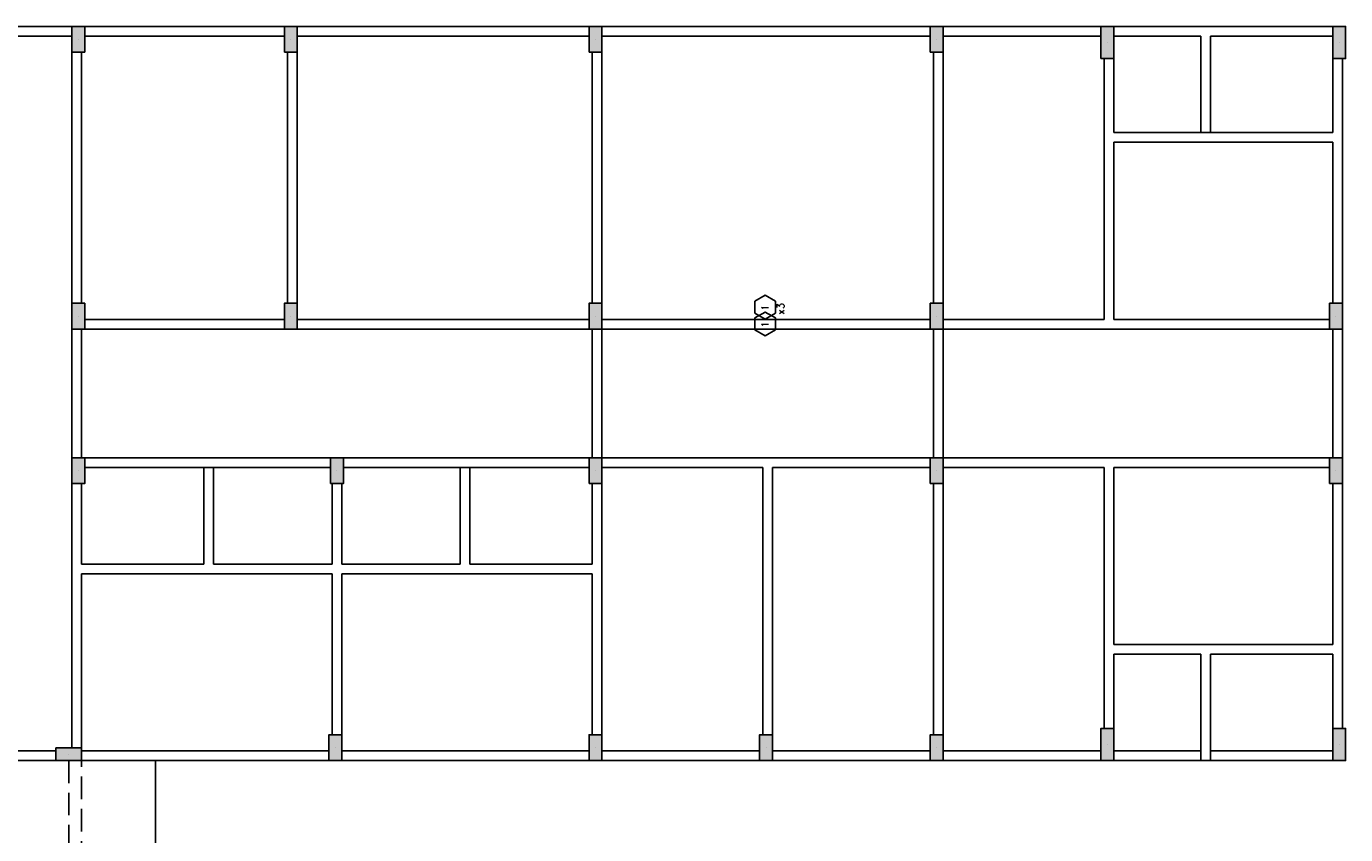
# Model space of a CAD drawing. Extents: x 0 to 119, y 0 to 84.
# Tile 4 of 7: x 29 to 70, y 25 to 50. Entities that reach past the tile are written whole.
import ezdxf

# ---------------------------------------------------------------- set-up
doc = ezdxf.new("R2010")
doc.units = 0
doc.header["$MEASUREMENT"] = 0
doc.linetypes.add('ESTILO_TQS_0001', pattern=[1, 0.7, -0.3])
for name, color, linetype in [('1', 1, 'CONTINUOUS'), ('2', 2, 'CONTINUOUS'), ('6', 6, 'CONTINUOUS'), ('9', 9, 'CONTINUOUS')]:
    doc.layers.add(name, color=color, linetype=linetype)
doc.styles.get("Standard").update_dxf_attribs({"font": 'ROMANS.SHX'})

msp = doc.modelspace()

# ---------------------------------------------------------------- linework, layer by layer
at = {"layer": '1', "linetype": 'Continuous'}
for p, q in [((30.9614, 49.8), (30.9614, 49.8)), ((37.5614, 49.8), (37.5614, 49.8)), ((47.0214, 49.8), (47.0214, 49.8)), ((57.6214, 49.8), (57.6214, 49.8)), ((62.9214, 49.7), (62.9214, 49.7)), ((70.1214, 49.7), (70.1214, 49.7)), ((30.9614, 41.2), (30.9614, 41.2)), ((37.5614, 41.2), (37.5614, 41.2)), ((47.0214, 41.2), (47.0214, 41.2)), ((57.6214, 41.2), (57.6214, 41.2)), ((70.0214, 41.2), (70.0214, 41.2)), ((30.9614, 36.4), (30.9614, 36.4)), ((38.9914, 36.4), (38.9914, 36.4)), ((47.0214, 36.4), (47.0214, 36.4)), ((57.6214, 36.4), (57.6214, 36.4)), ((70.0214, 36.4), (70.0214, 36.4)), ((62.9214, 27.9), (62.9214, 27.9)), ((70.1214, 27.9), (70.1214, 27.9)), ((30.6614, 27.6), (30.6614, 27.6)), ((38.9414, 27.8), (38.9414, 27.8)), ((47.0214, 27.8), (47.0214, 27.8)), ((52.3214, 27.8), (52.3214, 27.8)), ((57.6214, 27.8), (57.6214, 27.8)), ((33.3614, 14.2), (33.3614, 27.4))]:
    msp.add_line(p, q, dxfattribs=at)
for points in [[(30.7614, 50.2), (23.1614, 50.2)], [(37.3614, 50.2), (31.1614, 50.2)], [(46.8214, 50.2), (37.7614, 50.2)], [(57.4214, 50.2), (47.2214, 50.2)], [(62.7214, 50.2), (57.8214, 50.2)], [(65.9714, 50.2), (63.1214, 50.2)], [(69.9214, 50.2), (65.9714, 50.2)], [(23.1614, 49.9), (30.7614, 49.9)], [(31.1614, 49.9), (37.3614, 49.9)], [(37.7614, 49.9), (46.8214, 49.9)], [(47.2214, 49.9), (57.4214, 49.9)], [(57.8214, 49.9), (62.7214, 49.9)], [(63.1214, 49.9), (65.8214, 49.9)], [(65.8214, 49.9), (65.8214, 46.9)], [(66.1214, 49.9), (69.9214, 49.9)], [(66.1214, 46.9), (66.1214, 49.9)], [(30.7614, 49.4), (30.7614, 41.6)], [(31.0614, 41.6), (31.0614, 49.4)], [(37.4614, 49.4), (37.4614, 41.6)], [(37.7614, 41.6), (37.7614, 49.4)], [(46.9214, 49.4), (46.9214, 41.6)], [(47.2214, 41.6), (47.2214, 49.4)], [(57.5214, 49.4), (57.5214, 41.6)], [(57.8214, 41.6), (57.8214, 49.4)], [(62.8214, 49.2), (62.8214, 46.75)], [(63.1214, 46.9), (63.1214, 49.2)], [(69.9214, 49.2), (69.9214, 46.9)], [(70.2214, 46.75), (70.2214, 49.2)], [(62.8214, 46.75), (62.8214, 41.1)], [(65.8214, 46.9), (63.1214, 46.9)], [(66.1214, 46.9), (65.8214, 46.9)], [(69.9214, 46.9), (66.1214, 46.9)], [(70.2214, 41.6), (70.2214, 46.75)], [(63.1214, 41.1), (63.1214, 46.6)], [(63.1214, 46.6), (65.9714, 46.6)], [(65.9714, 46.6), (69.9214, 46.6)], [(69.9214, 46.6), (69.9214, 41.6)], [(52.610921, 41.295524), (52.610921, 41.664476), (52.2914, 41.848951), (51.971879, 41.664476), (51.971879, 41.295524), (52.2914, 41.111049), (52.610921, 41.295524)], [(37.3614, 41.1), (31.1614, 41.1)], [(46.8214, 41.1), (37.7614, 41.1)], [(57.4214, 41.1), (47.2214, 41.1)], [(52.610921, 40.775524), (52.610921, 41.144476), (52.2914, 41.328951), (51.971879, 41.144476), (51.971879, 40.775524), (52.2914, 40.591049), (52.610921, 40.775524)], [(62.8214, 41.1), (57.8214, 41.1)], [(69.8214, 41.1), (63.1214, 41.1)], [(30.7614, 40.8), (30.7614, 36.8)], [(31.0614, 36.8), (31.0614, 40.8)], [(31.1614, 40.8), (37.3614, 40.8)], [(37.7614, 40.8), (46.8214, 40.8)], [(46.9214, 40.8), (46.9214, 36.8)], [(47.2214, 40.8), (57.4214, 40.8)], [(47.2214, 36.8), (47.2214, 40.8)], [(57.5214, 40.8), (57.5214, 36.8)], [(57.8214, 40.8), (62.9714, 40.8)], [(57.8214, 36.8), (57.8214, 40.8)], [(62.9714, 40.8), (69.8214, 40.8)], [(69.9214, 40.8), (69.9214, 36.8)], [(70.2214, 36.8), (70.2214, 40.8)], [(35.0114, 36.8), (31.1614, 36.8)], [(31.1614, 36.5), (34.8614, 36.5)], [(34.8614, 36.5), (34.8614, 33.5)], [(35.1614, 36.5), (34.8614, 36.5)], [(38.7914, 36.8), (35.0114, 36.8)], [(35.1614, 36.5), (38.7914, 36.5)], [(35.1614, 33.5), (35.1614, 36.5)], [(42.9714, 36.8), (39.1914, 36.8)], [(39.1914, 36.5), (42.8214, 36.5)], [(42.8214, 36.5), (42.8214, 33.5)], [(43.1214, 36.5), (42.8214, 36.5)], [(46.8214, 36.8), (42.9714, 36.8)], [(43.1214, 36.5), (46.8214, 36.5)], [(43.1214, 33.5), (43.1214, 36.5)], [(52.3714, 36.8), (47.2214, 36.8)], [(47.2214, 36.5), (52.2214, 36.5)], [(52.2214, 36.5), (52.2214, 28.2)], [(57.4214, 36.8), (52.3714, 36.8)], [(52.5214, 36.5), (57.4214, 36.5)], [(52.5214, 28.2), (52.5214, 36.5)], [(62.9714, 36.8), (57.8214, 36.8)], [(57.8214, 36.5), (62.8214, 36.5)], [(62.8214, 36.5), (62.8214, 30.85)], [(69.8214, 36.8), (62.9714, 36.8)], [(63.1214, 36.5), (69.8214, 36.5)], [(63.1214, 31), (63.1214, 36.5)], [(30.7614, 36), (30.7614, 33.35)], [(31.0614, 33.5), (31.0614, 36)], [(38.8414, 36), (38.8414, 33.5)], [(39.1414, 33.5), (39.1414, 36)], [(46.9214, 36), (46.9214, 33.5)], [(47.2214, 33.35), (47.2214, 36)], [(57.5214, 36), (57.5214, 28.2)], [(57.8214, 28.2), (57.8214, 36)], [(69.9214, 36), (69.9214, 31)], [(70.2214, 30.85), (70.2214, 36)], [(30.7614, 33.35), (30.7614, 27.8)], [(34.8614, 33.5), (31.0614, 33.5)], [(31.0614, 27.8), (31.0614, 33.2)], [(31.0614, 33.2), (35.0114, 33.2)], [(35.0114, 33.2), (38.8414, 33.2)], [(38.8414, 33.5), (35.1614, 33.5)], [(38.8414, 33.2), (38.8414, 28.2)], [(42.8214, 33.5), (39.1414, 33.5)], [(39.1414, 28.2), (39.1414, 33.2)], [(39.1414, 33.2), (42.9714, 33.2)], [(42.9714, 33.2), (46.9214, 33.2)], [(46.9214, 33.5), (43.1214, 33.5)], [(46.9214, 33.2), (46.9214, 28.2)], [(47.2214, 28.2), (47.2214, 33.35)], [(62.8214, 30.85), (62.8214, 28.4)], [(65.9714, 31), (63.1214, 31)], [(69.9214, 31), (65.9714, 31)], [(70.2214, 28.4), (70.2214, 30.85)], [(63.1214, 28.4), (63.1214, 30.7)], [(63.1214, 30.7), (65.8214, 30.7)], [(65.8214, 30.7), (65.8214, 27.7)], [(66.1214, 27.7), (66.1214, 30.7)], [(66.1214, 30.7), (69.9214, 30.7)], [(69.9214, 30.7), (69.9214, 28.4)], [(30.2614, 27.7), (18.8614, 27.7)], [(38.7414, 27.7), (31.0614, 27.7)], [(46.8214, 27.7), (39.1414, 27.7)], [(52.1214, 27.7), (47.2214, 27.7)], [(57.4214, 27.7), (52.5214, 27.7)], [(62.7214, 27.7), (57.8214, 27.7)], [(65.8214, 27.7), (63.1214, 27.7)], [(65.8214, 27.4), (65.8214, 27.7)], [(69.9214, 27.7), (66.1214, 27.7)], [(66.1214, 27.4), (66.1214, 27.7)], [(18.8614, 27.4), (30.2614, 27.4)], [(31.0614, 27.4), (38.7414, 27.4)], [(39.1414, 27.4), (46.8214, 27.4)], [(47.2214, 27.4), (52.1214, 27.4)], [(52.5214, 27.4), (57.4214, 27.4)], [(57.8214, 27.4), (62.7214, 27.4)], [(63.1214, 27.4), (65.9714, 27.4)], [(65.9714, 27.4), (69.9214, 27.4)]]:
    msp.add_lwpolyline(points, dxfattribs=at)
at = {"layer": '2', "linetype": 'Continuous'}
for points in [[(30.7614, 49.4), (31.1614, 49.4), (31.1614, 50.2), (30.7614, 50.2), (30.7614, 49.4)], [(37.3614, 49.4), (37.7614, 49.4), (37.7614, 50.2), (37.3614, 50.2), (37.3614, 49.4)], [(46.8214, 49.4), (47.2214, 49.4), (47.2214, 50.2), (46.8214, 50.2), (46.8214, 49.4)], [(57.4214, 49.4), (57.8214, 49.4), (57.8214, 50.2), (57.4214, 50.2), (57.4214, 49.4)], [(62.7214, 49.2), (63.1214, 49.2), (63.1214, 50.2), (62.7214, 50.2), (62.7214, 49.2)], [(69.9214, 49.2), (70.3214, 49.2), (70.3214, 50.2), (69.9214, 50.2), (69.9214, 49.2)], [(30.7614, 40.8), (31.1614, 40.8), (31.1614, 41.6), (30.7614, 41.6), (30.7614, 40.8)], [(37.3614, 40.8), (37.7614, 40.8), (37.7614, 41.6), (37.3614, 41.6), (37.3614, 40.8)], [(46.8214, 40.8), (47.2214, 40.8), (47.2214, 41.6), (46.8214, 41.6), (46.8214, 40.8)], [(57.4214, 40.8), (57.8214, 40.8), (57.8214, 41.6), (57.4214, 41.6), (57.4214, 40.8)], [(69.8214, 40.8), (70.2214, 40.8), (70.2214, 41.6), (69.8214, 41.6), (69.8214, 40.8)], [(30.7614, 36), (31.1614, 36), (31.1614, 36.8), (30.7614, 36.8), (30.7614, 36)], [(38.7914, 36), (39.1914, 36), (39.1914, 36.8), (38.7914, 36.8), (38.7914, 36)], [(46.8214, 36), (47.2214, 36), (47.2214, 36.8), (46.8214, 36.8), (46.8214, 36)], [(57.4214, 36), (57.8214, 36), (57.8214, 36.8), (57.4214, 36.8), (57.4214, 36)], [(69.8214, 36), (70.2214, 36), (70.2214, 36.8), (69.8214, 36.8), (69.8214, 36)], [(62.7214, 27.4), (63.1214, 27.4), (63.1214, 28.4), (62.7214, 28.4), (62.7214, 27.4)], [(69.9214, 27.4), (70.3214, 27.4), (70.3214, 28.4), (69.9214, 28.4), (69.9214, 27.4)], [(38.7414, 27.4), (39.1414, 27.4), (39.1414, 28.2), (38.7414, 28.2), (38.7414, 27.4)], [(46.8214, 27.4), (47.2214, 27.4), (47.2214, 28.2), (46.8214, 28.2), (46.8214, 27.4)], [(52.1214, 27.4), (52.5214, 27.4), (52.5214, 28.2), (52.1214, 28.2), (52.1214, 27.4)], [(57.4214, 27.4), (57.8214, 27.4), (57.8214, 28.2), (57.4214, 28.2), (57.4214, 27.4)], [(30.2614, 27.8), (30.2614, 27.4), (31.0614, 27.4), (31.0614, 27.8), (30.2614, 27.8)]]:
    msp.add_lwpolyline(points, dxfattribs=at)
at = {"layer": '6', "linetype": 'ESTILO_TQS_0001'}
for points in [[(30.6614, 27.4), (30.6614, 14.2)], [(31.0614, 14.2), (31.0614, 27.4)]]:
    msp.add_lwpolyline(points, dxfattribs=at)
at = {"layer": '9', "linetype": 'Continuous'}
for points in [[(30.7614, 49.4), (31.1614, 49.4), (31.1614, 50.2)], [(30.7614, 49.4), (31.1614, 50.2), (30.7614, 50.2)], [(30.7614, 49.4), (30.7614, 50.2), (30.7614, 49.4)], [(37.3614, 49.4), (37.7614, 49.4), (37.7614, 50.2)], [(37.3614, 49.4), (37.7614, 50.2), (37.3614, 50.2)], [(37.3614, 49.4), (37.3614, 50.2), (37.3614, 49.4)], [(46.8214, 49.4), (47.2214, 49.4), (47.2214, 50.2)], [(46.8214, 49.4), (47.2214, 50.2), (46.8214, 50.2)], [(46.8214, 49.4), (46.8214, 50.2), (46.8214, 49.4)], [(57.4214, 49.4), (57.8214, 49.4), (57.8214, 50.2)], [(57.4214, 49.4), (57.8214, 50.2), (57.4214, 50.2)], [(57.4214, 49.4), (57.4214, 50.2), (57.4214, 49.4)], [(62.7214, 49.2), (63.1214, 49.2), (63.1214, 50.2)], [(62.7214, 49.2), (63.1214, 50.2), (62.7214, 50.2)], [(62.7214, 49.2), (62.7214, 50.2), (62.7214, 49.2)], [(69.9214, 49.2), (70.3214, 49.2), (70.3214, 50.2)], [(69.9214, 49.2), (70.3214, 50.2), (69.9214, 50.2)], [(69.9214, 49.2), (69.9214, 50.2), (69.9214, 49.2)], [(30.7614, 40.8), (31.1614, 40.8), (31.1614, 41.6)], [(30.7614, 40.8), (31.1614, 41.6), (30.7614, 41.6)], [(30.7614, 40.8), (30.7614, 41.6), (30.7614, 40.8)], [(37.3614, 40.8), (37.7614, 40.8), (37.7614, 41.6)], [(37.3614, 40.8), (37.7614, 41.6), (37.3614, 41.6)], [(37.3614, 40.8), (37.3614, 41.6), (37.3614, 40.8)], [(46.8214, 40.8), (47.2214, 40.8), (47.2214, 41.6)], [(46.8214, 40.8), (47.2214, 41.6), (46.8214, 41.6)], [(46.8214, 40.8), (46.8214, 41.6), (46.8214, 40.8)], [(57.4214, 40.8), (57.8214, 40.8), (57.8214, 41.6)], [(57.4214, 40.8), (57.8214, 41.6), (57.4214, 41.6)], [(57.4214, 40.8), (57.4214, 41.6), (57.4214, 40.8)], [(69.8214, 40.8), (70.2214, 40.8), (70.2214, 41.6)], [(69.8214, 40.8), (70.2214, 41.6), (69.8214, 41.6)], [(69.8214, 40.8), (69.8214, 41.6), (69.8214, 40.8)], [(30.7614, 36), (31.1614, 36), (31.1614, 36.8)], [(30.7614, 36), (31.1614, 36.8), (30.7614, 36.8)], [(30.7614, 36), (30.7614, 36.8), (30.7614, 36)], [(38.7914, 36), (39.1914, 36), (39.1914, 36.8)], [(38.7914, 36), (39.1914, 36.8), (38.7914, 36.8)], [(38.7914, 36), (38.7914, 36.8), (38.7914, 36)], [(46.8214, 36), (47.2214, 36), (47.2214, 36.8)], [(46.8214, 36), (47.2214, 36.8), (46.8214, 36.8)], [(46.8214, 36), (46.8214, 36.8), (46.8214, 36)], [(57.4214, 36), (57.8214, 36), (57.8214, 36.8)], [(57.4214, 36), (57.8214, 36.8), (57.4214, 36.8)], [(57.4214, 36), (57.4214, 36.8), (57.4214, 36)], [(69.8214, 36), (70.2214, 36), (70.2214, 36.8)], [(69.8214, 36), (70.2214, 36.8), (69.8214, 36.8)], [(69.8214, 36), (69.8214, 36.8), (69.8214, 36)], [(62.7214, 27.4), (63.1214, 27.4), (63.1214, 28.4)], [(62.7214, 27.4), (63.1214, 28.4), (62.7214, 28.4)], [(62.7214, 27.4), (62.7214, 28.4), (62.7214, 27.4)], [(69.9214, 27.4), (70.3214, 27.4), (70.3214, 28.4)], [(69.9214, 27.4), (70.3214, 28.4), (69.9214, 28.4)], [(69.9214, 27.4), (69.9214, 28.4), (69.9214, 27.4)], [(38.7414, 27.4), (39.1414, 27.4), (39.1414, 28.2)], [(38.7414, 27.4), (39.1414, 28.2), (38.7414, 28.2)], [(38.7414, 27.4), (38.7414, 28.2), (38.7414, 27.4)], [(46.8214, 27.4), (47.2214, 27.4), (47.2214, 28.2)], [(46.8214, 27.4), (47.2214, 28.2), (46.8214, 28.2)], [(46.8214, 27.4), (46.8214, 28.2), (46.8214, 27.4)], [(52.1214, 27.4), (52.5214, 27.4), (52.5214, 28.2)], [(52.1214, 27.4), (52.5214, 28.2), (52.1214, 28.2)], [(52.1214, 27.4), (52.1214, 28.2), (52.1214, 27.4)], [(57.4214, 27.4), (57.8214, 27.4), (57.8214, 28.2)], [(57.4214, 27.4), (57.8214, 28.2), (57.4214, 28.2)], [(57.4214, 27.4), (57.4214, 28.2), (57.4214, 27.4)], [(30.2614, 27.8), (30.2614, 27.4), (31.0614, 27.4)], [(30.2614, 27.8), (31.0614, 27.4), (31.0614, 27.8)], [(30.2614, 27.8), (31.0614, 27.8), (30.2614, 27.8)]]:
    msp.add_solid(points, dxfattribs=at)

# ---------------------------------------------------------------- texts
at = {"layer": '2', "linetype": 'Continuous'}
for s, p in [('1', (52.4014, 41.37)), ('x3', (52.885912, 41.26)), ('1', (52.4014, 40.85))]:
    msp.add_text(s, height=0.22, rotation=90, dxfattribs=at).set_placement(p)

doc.saveas('drawing.dxf')
